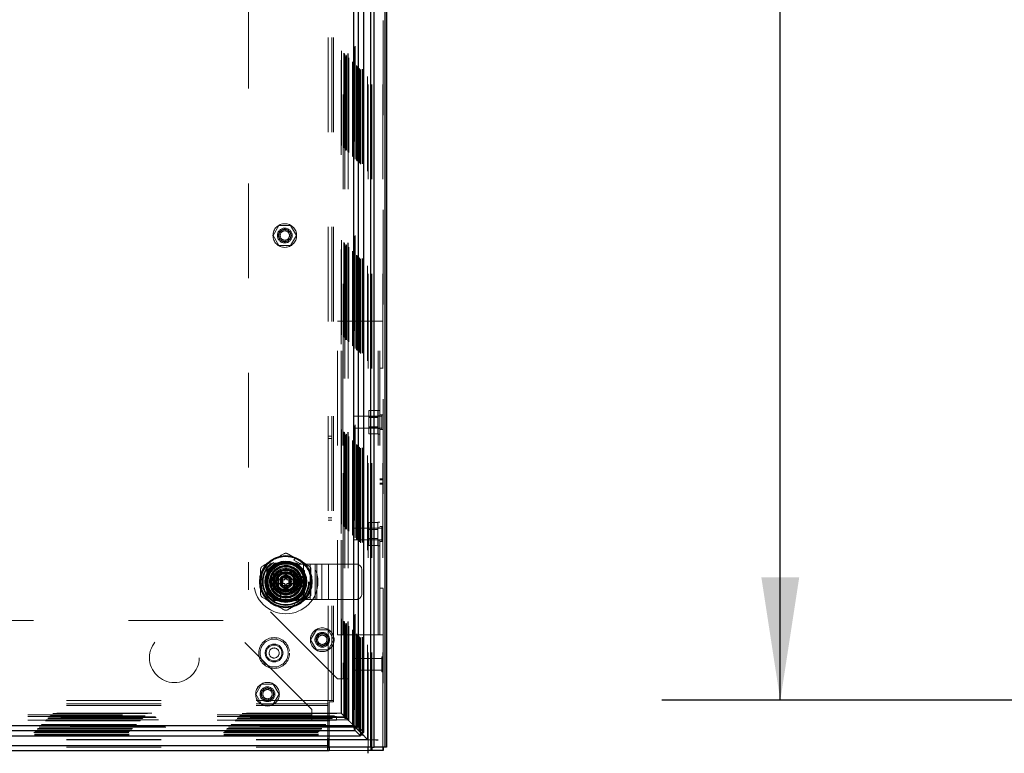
# Model space of a CAD drawing. Header units: inches. Extents: x 0.2 to 10.8, y 0.2 to 8.2.
# Tile 93 of 171: x 4.4 to 5.5, y 3 to 3.8. Entities that reach past the tile are written whole.
import ezdxf

# ---------------------------------------------------------------- set-up
doc = ezdxf.new("R2010")
doc.units = ezdxf.units.IN
doc.header["$MEASUREMENT"] = 0
doc.linetypes.add('HIDDEN', pattern=[0.075, 0.05, -0.025])
doc.layers.add('DIMENSIONS', color=140, linetype='Continuous')
doc.layers.add('SLD-0', color=179, linetype='Continuous')
doc.styles.add('SLDTEXTSTYLE0', font='TXT', dxfattribs={"width": 0.7})
doc.dimstyles.new('SLDDIMSTYLE0', dxfattribs={"dimtxt": 0.084961, "dimasz": 0.13, "dimexe": 0, "dimexo": 0.0625, "dimgap": 0.02124, "dimtad": 0, "dimtih": 1, "dimtoh": 1, "dimlfac": 20, "dimrnd": 1e-09, "dimzin": 12, "dimdsep": 46, "dimtxsty": 'SLDTEXTSTYLE0', "dimsah": 1, "dimcen": 0.09, "dimadec": 0, "dimazin": 3, "dimtfac": 1, "dimtofl": 0, "dimtmove": 0, "dimatfit": 3, "dimfxl": 0, "dimfrac": 2, "dimtolj": 1, "dimtzin": 12, "dimarcsym": 0})

# ---------------------------------------------------------------- blocks, each defined once
blk = doc.blocks.new('_D_22')
at = {"layer": 'DIMENSIONS'}
for p, q in [((6.0022, 5.3533), (5.1079, 5.3533)), ((5.2329, 5.3533), (5.2329, 4.6971)), ((5.036, 4.5669), (5.0074, 4.5669)), ((5.0074, 4.5669), (5.0074, 4.4319)), ((5.4298, 4.5669), (5.4583, 4.5669)), ((5.4583, 4.5669), (5.4583, 4.4319)), ((5.0074, 4.4319), (5.036, 4.4319)), ((5.4583, 4.4319), (5.4298, 4.4319)), ((5.2329, 3.0908), (5.2329, 4.2779)), ((6.0022, 3.0908), (5.1079, 3.0908))]:
    blk.add_line(p, q, dxfattribs=at)
for points in [[(5.2329, 5.3533), (5.2129, 5.2233), (5.2529, 5.2233)], [(5.2329, 3.0908), (5.2529, 3.2208), (5.2129, 3.2208)]]:
    blk.add_solid(points, dxfattribs=at)
at = {"layer": 'DIMENSIONS', "char_height": 0.08333, "attachment_point": 1, "style": 'SLDTEXTSTYLE0'}
for s, insert in [('45.25', (5.0713, 4.6934)), ('1149.4', (5.036, 4.5393)), ('OPENING', (4.9708, 4.3853))]:
    blk.add_mtext(s, dxfattribs=dict(at, insert=insert))

msp = doc.modelspace()

# ---------------------------------------------------------------- linework, layer by layer
at = {"layer": 'SLD-0', "linetype": 'HIDDEN', "lineweight": 18}
for p, q in [((4.8131946, 3.0413208), (4.8131946, 5.4081103)), ((4.8137218, 5.4088184), (4.8137218, 3.0413208)), ((4.7971325, 3.0495095), (4.7971325, 5.3946388)), ((4.7976868, 3.0413208), (4.7976868, 5.3951866)), ((4.8004762, 3.0413208), (4.8004762, 5.4025708)), ((4.801749, 3.0413208), (4.801749, 5.4027261)), ((4.7880665, 3.0585735), (4.7880665, 5.3855738)), ((4.7886095, 3.0580325), (4.7886095, 5.3861158)), ((4.7896309, 3.0569917), (4.7896309, 5.3871566)), ((4.7916507, 3.0574713), (4.7916507, 5.386677)), ((4.7923306, 3.0574071), (4.7923306, 5.3867412)), ((4.7763111, 5.3738432), (4.7763111, 3.070307)), ((4.7763397, 3.0703024), (4.7763397, 5.3738459)), ((4.7765897, 3.0700524), (4.7765897, 5.3740959)), ((4.7765897, 5.3740959), (4.7765897, 3.0700524)), ((4.7768397, 3.0698024), (4.7768397, 5.3743459)), ((4.7773397, 3.0693024), (4.7773397, 5.3748459)), ((4.78147, 3.065172), (4.78147, 5.3789763)), ((4.7819084, 3.0647336), (4.7819084, 5.3794147)), ((4.7824075, 5.3799388), (4.7824075, 3.0642095)), ((4.7826899, 3.0639521), (4.7826899, 5.3801961)), ((4.7833647, 5.3808643), (4.7833647, 3.0632806)), ((4.7840812, 3.0625608), (4.7840812, 5.3815875)), ((4.7841616, 5.3816692), (4.7841616, 3.0624793)), ((4.7841801, 3.0624424), (4.7841801, 5.3817059)), ((4.7855372, 3.0610987), (4.7855372, 5.3830411)), ((4.7857815, 3.0608605), (4.7857815, 5.3832878)), ((4.7858713, 3.0607707), (4.7858713, 5.3833776)), ((4.7863597, 3.0602823), (4.7863597, 5.383866)), ((4.7693366, 5.366842), (4.7693366, 3.0773067)), ((4.7697736, 3.0768684), (4.7697736, 5.3672799)), ((4.7722279, 3.0744141), (4.7722279, 5.3697342)), ((4.7726917, 3.0739503), (4.7726917, 5.370198)), ((4.7731161, 5.370633), (4.7731161, 3.0735147)), ((4.7740897, 5.3715959), (4.7740897, 3.0725524)), ((4.7742625, 3.0723795), (4.7742625, 5.3717688)), ((4.7748201, 3.0718219), (4.7748201, 5.3723264)), ((4.7749647, 3.0716774), (4.7749647, 5.3724709)), ((4.7749647, 3.0716774), (4.7749647, 5.3724709)), ((4.7557718, 3.0907708), (4.7557718, 5.3533208)), ((4.7593718, 3.0907708), (4.7593718, 5.3533208)), ((4.7611718, 3.0907708), (4.7611718, 5.3533208)), ((4.7611718, 3.0907708), (4.7611718, 5.3533208)), ((4.7712762, 5.3305491), (4.7712762, 3.1135991)), ((4.7712762, 5.3305491), (4.7712762, 3.1135991)), ((4.7730762, 5.3305491), (4.7730762, 3.1135991)), ((4.7766762, 5.3305491), (4.7766762, 3.1135991)), ((4.6716762, 5.2367991), (4.6716762, 3.2073491)), ((4.7036774, 3.5923492), (4.6975286, 3.5816992)), ((4.7159749, 3.5923492), (4.7036774, 3.5923492)), ((4.7221237, 3.5816992), (4.7159749, 3.5923492)), ((4.6975286, 3.5816992), (4.7036774, 3.5710492)), ((4.7159749, 3.5710492), (4.7221237, 3.5816992)), ((4.7036774, 3.5710492), (4.7159749, 3.5710492)), ((4.7656218, 3.1599708), (4.7656218, 3.4910708)), ((4.7656218, 3.4910708), (4.7692218, 3.4910708)), ((4.7692218, 3.1599708), (4.7692218, 3.4910708)), ((4.7710218, 3.4910708), (4.7692218, 3.4910708)), ((4.7710218, 3.1599708), (4.7710218, 3.4910708)), ((4.7710218, 3.1599708), (4.7710218, 3.4910708)), ((4.8083218, 3.4910708), (4.7710218, 3.4910708)), ((4.8083218, 3.1599708), (4.8083218, 3.4910708)), ((4.8137218, 3.4910708), (4.8083218, 3.4910708)), ((4.8083218, 3.1599708), (4.8083218, 3.4910708)), ((4.8101218, 3.1599708), (4.8101218, 3.4910708)), ((4.8137218, 3.441727), (4.8101218, 3.441727)), ((4.7824718, 3.3908208), (4.7824718, 3.3783208)), ((4.8121593, 3.3908208), (4.7824718, 3.3908208)), ((4.8078718, 3.3968683), (4.7986218, 3.3968683)), ((4.7986218, 3.3968683), (4.7986218, 3.3907195)), ((4.8078718, 3.3907195), (4.7986218, 3.3907195)), ((4.7986218, 3.3907195), (4.7986218, 3.378422)), ((4.8078718, 3.3894683), (4.7986218, 3.3894683)), ((4.8078718, 3.3720708), (4.8078718, 3.3970708)), ((4.8101218, 3.3970708), (4.8078718, 3.3970708)), ((4.8101218, 3.3911958), (4.8078718, 3.3911958)), ((4.8137218, 3.3923833), (4.8101218, 3.3923833)), ((4.8121593, 3.3923833), (4.8121593, 3.3767583)), ((4.7824718, 3.3783208), (4.8121593, 3.3783208)), ((4.7986218, 3.3796733), (4.8078718, 3.3796733)), ((4.8078718, 3.378422), (4.7986218, 3.378422)), ((4.7986218, 3.378422), (4.7986218, 3.3722732)), ((4.7593718, 3.3698958), (4.7557718, 3.3698958)), ((4.8078718, 3.3722732), (4.7986218, 3.3722732)), ((4.8078718, 3.3779458), (4.8101218, 3.3779458)), ((4.8078718, 3.3720708), (4.8101218, 3.3720708)), ((4.8137218, 3.3767583), (4.8101218, 3.3767583)), ((4.7557718, 3.3673958), (4.7593718, 3.3673958)), ((4.8137218, 3.3246911), (4.8101218, 3.3246911)), ((4.8137218, 3.3244509), (4.8101218, 3.3244509)), ((4.8137218, 3.3243067), (4.8101218, 3.3243067)), ((4.8137218, 3.3238146), (4.8101218, 3.3238146)), ((4.8137218, 3.3235573), (4.8101218, 3.3235573)), ((4.8137218, 3.3199063), (4.8101218, 3.3199063)), ((4.8137218, 3.3192914), (4.8101218, 3.3192914)), ((4.8101218, 3.3191607), (4.8137218, 3.3191607)), ((4.8137218, 3.3190608), (4.8101218, 3.3190608)), ((4.7557718, 3.2836458), (4.7593718, 3.2836458)), ((4.7557718, 3.2811458), (4.7593718, 3.2811458)), ((4.8078718, 3.2787683), (4.7986218, 3.2787683)), ((4.7986218, 3.2787683), (4.7986218, 3.2726195)), ((4.8078718, 3.2539708), (4.8078718, 3.2789708)), ((4.8101218, 3.2789708), (4.8078718, 3.2789708)), ((4.8137218, 3.2742833), (4.8101218, 3.2742833)), ((4.8121593, 3.2742833), (4.8121593, 3.2586583)), ((4.7824718, 3.2727208), (4.7824718, 3.2602208)), ((4.8121593, 3.2727208), (4.7824718, 3.2727208)), ((4.8078718, 3.2726195), (4.7986218, 3.2726195)), ((4.7986218, 3.2726195), (4.7986218, 3.260322)), ((4.8078718, 3.2713683), (4.7986218, 3.2713683)), ((4.8101218, 3.2730958), (4.8078718, 3.2730958)), ((4.7824718, 3.2602208), (4.8121593, 3.2602208)), ((4.7986218, 3.2615733), (4.8078718, 3.2615733)), ((4.8078718, 3.260322), (4.7986218, 3.260322)), ((4.7986218, 3.260322), (4.7986218, 3.2541732)), ((4.8078718, 3.2541732), (4.7986218, 3.2541732)), ((4.8078718, 3.2598458), (4.8101218, 3.2598458)), ((4.8078718, 3.2539708), (4.8101218, 3.2539708)), ((4.8137218, 3.2586583), (4.8101218, 3.2586583)), ((4.6992513, 3.2357158), (4.6910262, 3.2274907)), ((4.6993413, 3.2358058), (4.6992513, 3.2357158)), ((4.722351, 3.2357158), (4.6992513, 3.2357158)), ((4.722441, 3.2358058), (4.6993413, 3.2358058)), ((4.7199119, 3.2357158), (4.7018703, 3.2357158)), ((4.7108901, 3.2347818), (4.7296401, 3.2347818)), ((4.7194897, 3.2387981), (4.720769, 3.2410138)), ((4.7194897, 3.2387981), (4.7263088, 3.234861)), ((4.7275881, 3.2370768), (4.720769, 3.2410138)), ((4.7305762, 3.2274907), (4.722351, 3.2357158)), ((4.7306661, 3.2275806), (4.722441, 3.2358058)), ((4.7263088, 3.234861), (4.7275881, 3.2370768)), ((4.7296401, 3.1972818), (4.7296401, 3.2347818)), ((4.7296401, 3.2347818), (4.743546, 3.2347818)), ((4.7296401, 3.1972818), (4.7296401, 3.2347818)), ((4.7365931, 3.1972818), (4.7365931, 3.2347818)), ((4.7420267, 3.1972818), (4.7420267, 3.2347818)), ((4.743546, 3.1972818), (4.743546, 3.2347818)), ((4.743546, 3.2347818), (4.7489797, 3.2347818)), ((4.7489797, 3.1972818), (4.7489797, 3.2347818)), ((4.7489797, 3.2347818), (4.7559326, 3.2347818)), ((4.7559326, 3.1972818), (4.7559326, 3.2347818)), ((4.7559326, 3.2347818), (4.7848901, 3.2347818)), ((4.7559326, 3.1972818), (4.7559326, 3.2347818)), ((4.6910262, 3.2274907), (4.6910262, 3.204391)), ((4.6911161, 3.2275806), (4.6911161, 3.204481)), ((4.6912061, 3.2250516), (4.6912061, 3.20701)), ((4.699526, 3.2160308), (4.7052085, 3.2258733)), ((4.7030151, 3.2239068), (4.7030151, 3.2081568)), ((4.7187651, 3.2239068), (4.7030151, 3.2239068)), ((4.7166311, 3.2239048), (4.7051512, 3.2239048)), ((4.7052085, 3.2258733), (4.7165737, 3.2258733)), ((4.7165737, 3.2258733), (4.7222563, 3.2160308)), ((4.7187651, 3.2081568), (4.7187651, 3.2239068)), ((4.7305762, 3.204391), (4.7305762, 3.2274907)), ((4.7305762, 3.20701), (4.7305762, 3.2250516)), ((4.7306661, 3.204481), (4.7306661, 3.2275806)), ((4.7911401, 3.2035318), (4.7911401, 3.2285318)), ((4.6843163, 3.2199678), (4.6868748, 3.2199678)), ((4.6843163, 3.2120938), (4.6843163, 3.2199678)), ((4.6843163, 3.2120938), (4.6868748, 3.2120938)), ((4.6868748, 3.2120938), (4.6868748, 3.2199678)), ((4.7052085, 3.2061883), (4.699526, 3.2160308)), ((4.7060683, 3.2179993), (4.7006625, 3.2179993)), ((4.7060683, 3.2140623), (4.7006625, 3.2140623)), ((4.7006625, 3.2140623), (4.7007162, 3.2139692)), ((4.7030171, 3.2217708), (4.7030171, 3.2102908)), ((4.7060683, 3.2179993), (4.7060683, 3.2140623)), ((4.706462, 3.2179993), (4.7060683, 3.2179993)), ((4.706462, 3.2140623), (4.7060683, 3.2140623)), ((4.706462, 3.2179993), (4.706462, 3.2140623)), ((4.706635, 3.2179993), (4.706462, 3.2179993)), ((4.706635, 3.2140623), (4.706462, 3.2140623)), ((4.7072733, 3.2179993), (4.706635, 3.2179993)), ((4.706635, 3.2179993), (4.706635, 3.2140623)), ((4.7072733, 3.2140623), (4.706635, 3.2140623)), ((4.7076909, 3.2179993), (4.7072733, 3.2179993)), ((4.7072733, 3.2179993), (4.7072733, 3.2140623)), ((4.7076909, 3.2140623), (4.7072733, 3.2140623)), ((4.7076909, 3.2179993), (4.7076909, 3.2140623)), ((4.70971, 3.2179993), (4.7076909, 3.2179993)), ((4.70971, 3.2140623), (4.7076909, 3.2140623)), ((4.70971, 3.2219363), (4.7120722, 3.2219363)), ((4.70971, 3.2219363), (4.70971, 3.2208536)), ((4.70971, 3.2208536), (4.7120722, 3.2208536)), ((4.70971, 3.2208536), (4.70971, 3.2204599)), ((4.70971, 3.2204599), (4.7120722, 3.2204599)), ((4.70971, 3.2204599), (4.70971, 3.220287)), ((4.70971, 3.220287), (4.70971, 3.2196487)), ((4.70971, 3.220287), (4.7120722, 3.220287)), ((4.70971, 3.2196487), (4.70971, 3.2192311)), ((4.70971, 3.2196487), (4.7120722, 3.2196487)), ((4.70971, 3.2192311), (4.7120722, 3.2192311)), ((4.70971, 3.2192311), (4.70971, 3.2179993)), ((4.70971, 3.2140623), (4.70971, 3.2128305)), ((4.70971, 3.2128305), (4.7120722, 3.2128305)), ((4.70971, 3.2128305), (4.70971, 3.212413)), ((4.70971, 3.212413), (4.70971, 3.2117746)), ((4.70971, 3.212413), (4.7120722, 3.212413)), ((4.70971, 3.2117746), (4.7120722, 3.2117746)), ((4.70971, 3.2117746), (4.70971, 3.2116017)), ((4.7120722, 3.2219363), (4.7120722, 3.2208536)), ((4.7120722, 3.2208536), (4.7120722, 3.2204599)), ((4.7120722, 3.2204599), (4.7120722, 3.220287)), ((4.7120722, 3.220287), (4.7120722, 3.2196487)), ((4.7120722, 3.2196487), (4.7120722, 3.2192311)), ((4.7120722, 3.2192311), (4.7120722, 3.2179993)), ((4.7140914, 3.2179993), (4.7120722, 3.2179993)), ((4.7120722, 3.2140623), (4.7120722, 3.2128305)), ((4.7140914, 3.2140623), (4.7120722, 3.2140623)), ((4.7120722, 3.2128305), (4.7120722, 3.212413)), ((4.7120722, 3.212413), (4.7120722, 3.2117746)), ((4.7120722, 3.2117746), (4.7120722, 3.2116017)), ((4.714509, 3.2179993), (4.7140914, 3.2179993)), ((4.7140914, 3.2179993), (4.7140914, 3.2140623)), ((4.714509, 3.2140623), (4.7140914, 3.2140623)), ((4.714509, 3.2179993), (4.714509, 3.2140623)), ((4.7151473, 3.2179993), (4.714509, 3.2179993)), ((4.7151473, 3.2140623), (4.714509, 3.2140623)), ((4.7151473, 3.2179993), (4.7151473, 3.2140623)), ((4.7153203, 3.2179993), (4.7151473, 3.2179993)), ((4.7153203, 3.2140623), (4.7151473, 3.2140623)), ((4.7153203, 3.2179993), (4.7153203, 3.2140623)), ((4.715714, 3.2179993), (4.7153203, 3.2179993)), ((4.715714, 3.2140623), (4.7153203, 3.2140623)), ((4.715714, 3.2179993), (4.715714, 3.2140623)), ((4.7211198, 3.2179993), (4.715714, 3.2179993)), ((4.7211198, 3.2140623), (4.715714, 3.2140623)), ((4.7222563, 3.2160308), (4.7165737, 3.2061883)), ((4.7187651, 3.2102908), (4.7187651, 3.2217708)), ((4.7272098, 3.2215426), (4.7190456, 3.2215426)), ((4.7211198, 3.2179993), (4.721066, 3.2180924)), ((4.721066, 3.2139692), (4.7211198, 3.2140623)), ((4.7232651, 3.2105318), (4.7232651, 3.2215318)), ((4.7247651, 3.2200318), (4.7232651, 3.2215318)), ((4.7232651, 3.2215318), (4.7292651, 3.2215318)), ((4.7247651, 3.2120318), (4.7232651, 3.2105318)), ((4.7247651, 3.2120318), (4.7247651, 3.2200318)), ((4.7247651, 3.2200318), (4.7277651, 3.2200318)), ((4.7277651, 3.2120318), (4.7247651, 3.2120318)), ((4.7277651, 3.2200318), (4.7292651, 3.2215318)), ((4.7277651, 3.2200318), (4.7277651, 3.2120318)), ((4.7277651, 3.2120318), (4.7292651, 3.2105318)), ((4.7292651, 3.2215318), (4.7292651, 3.2105318)), ((4.7654262, 3.1135991), (4.6716762, 3.2073491)), ((4.6910262, 3.204391), (4.6992513, 3.1961658)), ((4.6911161, 3.204481), (4.6993413, 3.1962558)), ((4.7030151, 3.2081568), (4.7187651, 3.2081568)), ((4.7051512, 3.2081568), (4.7166311, 3.2081568)), ((4.7165737, 3.2061883), (4.7052085, 3.2061883)), ((4.7053793, 3.2078764), (4.7053793, 3.1997121)), ((4.70971, 3.2116017), (4.7120722, 3.2116017)), ((4.70971, 3.2116017), (4.70971, 3.211208)), ((4.70971, 3.211208), (4.7120722, 3.211208)), ((4.70971, 3.211208), (4.70971, 3.2101253)), ((4.70971, 3.2101253), (4.7120722, 3.2101253)), ((4.7120722, 3.2116017), (4.7120722, 3.211208)), ((4.7120722, 3.211208), (4.7120722, 3.2101253)), ((4.722351, 3.1961658), (4.7305762, 3.204391)), ((4.7292651, 3.2105318), (4.7232651, 3.2105318)), ((4.7305762, 3.204391), (4.7306661, 3.204481)), ((4.8137218, 3.2093145), (4.8101218, 3.2093145)), ((4.6992513, 3.1961658), (4.722351, 3.1961658)), ((4.6993413, 3.1962558), (4.722441, 3.1962558)), ((4.7018703, 3.1963458), (4.7199119, 3.1963458)), ((4.7108901, 3.1972818), (4.7296401, 3.1972818)), ((4.7263088, 3.1972006), (4.7194897, 3.1932636)), ((4.720769, 3.1910478), (4.7194897, 3.1932636)), ((4.7275881, 3.1949849), (4.720769, 3.1910478)), ((4.7275881, 3.1949849), (4.7263088, 3.1972006)), ((4.7296401, 3.1972818), (4.743546, 3.1972818)), ((4.743546, 3.1972818), (4.7489797, 3.1972818)), ((4.7489797, 3.1972818), (4.7559326, 3.1972818)), ((4.7559326, 3.1972818), (4.7848901, 3.1972818)), ((4.6447096, 3.1749908), (3.1899596, 3.1749908)), ((4.7384596, 3.0812408), (4.6447096, 3.1749908)), ((4.7432274, 3.1654158), (4.7370786, 3.1547658)), ((4.7555249, 3.1654158), (4.7432274, 3.1654158)), ((4.7616737, 3.1547658), (4.7555249, 3.1654158)), ((4.7656218, 3.1599708), (4.7692218, 3.1599708)), ((4.7710218, 3.1599708), (4.7692218, 3.1599708)), ((4.8083218, 3.1599708), (4.7710218, 3.1599708)), ((4.8137218, 3.1599708), (4.8083218, 3.1599708)), ((4.7370786, 3.1547658), (4.7432274, 3.1441158)), ((4.7555249, 3.1441158), (4.7616737, 3.1547658)), ((4.7432274, 3.1441158), (4.7555249, 3.1441158)), ((4.7824718, 3.1350708), (4.7824718, 3.1225708)), ((4.8121593, 3.1350708), (4.7824718, 3.1350708)), ((4.8121593, 3.1366333), (4.8121593, 3.1210083)), ((4.8137218, 3.1366333), (4.8121593, 3.1366333)), ((4.7824718, 3.1225708), (4.8121593, 3.1225708)), ((4.8121593, 3.1210083), (4.8137218, 3.1210083)), ((4.6853774, 3.1079408), (4.6792286, 3.0972908)), ((4.6976749, 3.1079408), (4.6853774, 3.1079408)), ((4.7038237, 3.0972908), (4.6976749, 3.1079408)), ((4.7712762, 3.1135991), (4.7654262, 3.1135991)), ((4.7766762, 3.1135991), (4.7712762, 3.1135991)), ((4.7730762, 3.1135991), (4.7730762, 3.0715991)), ((4.7766762, 3.1135991), (4.7766762, 3.0715991)), ((3.0794673, 3.0907708), (4.7551762, 3.0907708)), ((3.0794673, 3.0871708), (4.7551762, 3.0871708)), ((4.6792286, 3.0972908), (4.6853774, 3.0866408)), ((4.6976749, 3.0866408), (4.7038237, 3.0972908)), ((4.7551762, 3.0853708), (4.7551762, 3.0907708)), ((4.7611718, 3.0907708), (4.7557718, 3.0907708)), ((4.7566718, 3.0892708), (4.7611718, 3.0892708)), ((4.7566718, 3.05053), (4.7566718, 3.0892708)), ((4.7611718, 3.0892708), (4.7611718, 3.0907708)), ((3.0648621, 3.0768684), (4.7697736, 3.0768684)), ((4.7693465, 3.0773085), (3.0652944, 3.0773085)), ((3.0794673, 3.0853708), (4.7551762, 3.0853708)), ((3.0794673, 3.0853708), (4.7551762, 3.0853708)), ((4.6853774, 3.0866408), (4.6976749, 3.0866408)), ((4.7384596, 3.0753908), (4.7384596, 3.0812408)), ((4.7551762, 3.05053), (4.7551762, 3.0853708)), ((4.7722279, 3.0744141), (4.7697736, 3.0768684)), ((3.0572961, 3.0693024), (4.7773397, 3.0693024)), ((3.0577961, 3.0698024), (4.7768397, 3.0698024)), ((3.0579036, 3.0698978), (4.7767342, 3.0698978)), ((3.0580461, 3.0700524), (4.7765897, 3.0700524)), ((3.0580461, 3.0700524), (4.7765897, 3.0700524)), ((4.7763536, 3.0703102), (3.0582672, 3.0703102)), ((3.0582961, 3.0703024), (4.7763397, 3.0703024)), ((3.0596711, 3.0716774), (4.7749647, 3.0716774)), ((3.0596711, 3.0716774), (4.7749647, 3.0716774)), ((3.0598156, 3.0718219), (4.7748201, 3.0718219)), ((3.0603732, 3.0723795), (4.7742625, 3.0723795)), ((4.7740897, 3.0725524), (3.0605461, 3.0725524)), ((4.7732778, 3.0733743), (3.0613442, 3.0733743)), ((3.061944, 3.0739503), (4.7726917, 3.0739503)), ((3.0624078, 3.0744141), (4.7722279, 3.0744141)), ((4.7384596, 3.0753908), (3.0962096, 3.0753908)), ((4.7384596, 3.0753908), (3.0962096, 3.0753908)), ((4.7384596, 3.0735908), (3.0962096, 3.0735908)), ((4.7384596, 3.0699908), (3.0962096, 3.0699908)), ((4.7384596, 3.0699908), (4.7384596, 3.0753908)), ((4.7643596, 3.0735908), (4.7384596, 3.0735908)), ((4.7643596, 3.0699908), (4.7384596, 3.0699908)), ((4.7643596, 3.0735908), (4.7643596, 3.0699908)), ((4.7726917, 3.0739503), (4.7722279, 3.0744141)), ((4.7733543, 3.0732877), (4.7726917, 3.0739503)), ((4.7766762, 3.0715991), (4.7730762, 3.0715991)), ((4.7742625, 3.0723795), (4.7740897, 3.0725524)), ((4.7768397, 3.0698024), (4.7748201, 3.0718219)), ((4.776836, 3.069806), (4.7768372, 3.0698047)), ((4.7773397, 3.0693024), (4.7768397, 3.0698024)), ((3.0450104, 3.0569862), (4.7896253, 3.0569862)), ((3.0460262, 3.0580325), (4.7886095, 3.0580325)), ((3.0466171, 3.0586262), (4.788017, 3.0586262)), ((3.048276, 3.0602823), (4.7863597, 3.0602823)), ((3.0487644, 3.0607707), (4.7858713, 3.0607707)), ((3.0488542, 3.0608605), (4.7857815, 3.0608605)), ((3.0489918, 3.060997), (4.7856341, 3.060997)), ((4.7842258, 3.0624225), (3.0504117, 3.0624225)), ((3.0504612, 3.0624369), (4.7841746, 3.0624369)), ((3.0505545, 3.0625608), (4.7840812, 3.0625608)), ((4.7833699, 3.0632619), (3.0512588, 3.0632619)), ((3.0519459, 3.0639521), (4.7826899, 3.0639521)), ((3.0522282, 3.0642095), (4.7824075, 3.0642095)), ((3.0527273, 3.0647336), (4.7819084, 3.0647336)), ((3.0531657, 3.065172), (4.78147, 3.065172)), ((4.7819084, 3.0647336), (4.78147, 3.065172)), ((4.7825018, 3.0641402), (4.7819084, 3.0647336)), ((4.7892961, 3.0573459), (4.7886095, 3.0580325)), ((4.7892701, 3.0573413), (4.7896253, 3.0569862)), ((4.7896309, 3.0569917), (4.7892761, 3.0573464)), ((4.7896253, 3.0536902), (4.7896253, 3.0569862)), ((4.7929399, 3.0569917), (4.7896309, 3.0569917)), ((4.790351, 3.056291), (4.7923423, 3.0542995)), ((3.0454266, 3.0543114), (4.7892091, 3.0543114)), ((3.0454907, 3.0549913), (4.789145, 3.0549913)), ((3.0794673, 3.0495095), (4.7551762, 3.0495095)), ((3.0794673, 3.0489499), (4.7551762, 3.0489499)), ((4.7566718, 3.0495095), (4.7971325, 3.0495095)), ((4.7566718, 3.0489499), (4.7976947, 3.0489499)), ((4.7971325, 3.0495095), (4.7961432, 3.0505041)), ((4.7976947, 3.0489499), (4.8059396, 3.0489499)), ((3.0794673, 3.0431208), (4.7551762, 3.0431208)), ((3.0794673, 3.0413208), (4.7551762, 3.0413208)), ((4.7976868, 3.0377208), (4.7566762, 3.0377208))]:
    msp.add_line(p, q, dxfattribs=at)
at = {"layer": 'SLD-0', "linetype": 'Continuous', "lineweight": 25}
for p, q in [((4.8157401, 3.0413208), (4.8157401, 5.4081103)), ((4.8173218, 5.4088184), (4.8173218, 3.0413208)), ((4.8004762, 3.0413208), (4.8004762, 5.4025708)), ((4.8042946, 3.0413208), (4.8042946, 5.4027261)), ((4.7931762, 3.0569917), (4.7931762, 5.3871566)), ((4.7824075, 5.3799388), (4.7824075, 3.0642095)), ((4.7877254, 3.0624424), (4.7877254, 5.3817059)), ((4.6961273, 3.2242436), (4.6961273, 3.207818)), ((4.7256549, 3.2242436), (4.7256549, 3.207818)), ((3.0504612, 3.0588916), (4.7841746, 3.0588916)), ((3.0522282, 3.0642095), (4.7824075, 3.0642095)), ((4.7841898, 3.0624522), (4.7825018, 3.0641402)), ((4.7841746, 3.0588916), (4.7841746, 3.0624369)), ((4.7841746, 3.0624369), (4.7892701, 3.0573413)), ((4.7841746, 3.0588916), (4.7896253, 3.0534408)), ((4.7877254, 3.0624424), (4.7841801, 3.0624424)), ((4.7892761, 3.0573464), (4.7841801, 3.0624424)), ((4.7931762, 3.0569917), (4.7877254, 3.0624424)), ((4.7916507, 3.0549913), (4.7892961, 3.0573459)), ((4.7916507, 3.0549913), (4.7916507, 3.0574713)), ((4.7923306, 3.0543114), (4.7923306, 3.0574071)), ((4.7931762, 3.0569917), (4.7929399, 3.0569917)), ((3.0450104, 3.0534408), (4.7896253, 3.0534408)), ((4.7551762, 3.0431208), (4.7551762, 3.05053)), ((4.7551762, 3.0495095), (4.7566718, 3.0495095)), ((4.7551762, 3.0489499), (4.7566718, 3.0489499)), ((4.7566718, 3.0413208), (4.7566718, 3.05053)), ((4.789145, 3.0549913), (4.7916507, 3.0549913)), ((4.7892091, 3.0543114), (4.7923306, 3.0543114)), ((4.7896253, 3.0534408), (4.7896253, 3.0536902)), ((4.7923306, 3.0543114), (4.7916507, 3.0549913)), ((4.8059396, 3.0489499), (4.8082482, 3.0489499)), ((3.0794673, 3.0431208), (4.7551762, 3.0431208)), ((3.0794673, 3.0377208), (4.7551762, 3.0377208)), ((4.7551762, 3.0377208), (4.7551762, 3.0431208)), ((4.7551762, 3.0413208), (4.7566718, 3.0413208)), ((4.7551762, 3.0377208), (4.7566762, 3.0377208)), ((4.8004762, 3.0413208), (4.7566718, 3.0413208)), ((4.7566762, 3.0413208), (4.7566762, 3.0377208)), ((4.7976868, 3.0348407), (4.7976868, 3.0413208)), ((4.8004781, 3.0377208), (4.7976868, 3.0377208)), ((4.8004762, 3.0413208), (4.8042946, 3.0413208)), ((4.8004781, 3.0413208), (4.8004781, 3.0377208)), ((4.8017495, 3.0377208), (4.8004781, 3.0377208)), ((4.8017495, 3.0413208), (4.8017495, 3.0377208)), ((4.8131951, 3.0377208), (4.8017495, 3.0377208)), ((4.8157401, 3.0413208), (4.8042946, 3.0413208)), ((4.8131951, 3.0413208), (4.8131951, 3.0377208)), ((4.8137218, 3.0377208), (4.8131951, 3.0377208)), ((4.8137218, 3.0413208), (4.8137218, 3.0377208)), ((4.8173218, 3.0413208), (4.8157401, 3.0413208))]:
    msp.add_line(p, q, dxfattribs=at)
at = {"layer": 'SLD-0', "linetype": 'HIDDEN', "lineweight": 18, "flags": 128}
for points in [[(4.7241785, 3.2390453), (4.7210609, 3.2405827), (4.7206223, 3.2407598)], [(4.7274414, 3.2368228), (4.7270688, 3.237114), (4.7241785, 3.2390453)], [(4.6846096, 3.2199678), (4.6845437, 3.2194995), (4.6843163, 3.2160308)], [(4.6843163, 3.2160308), (4.6845437, 3.2125621), (4.6846096, 3.2120938)], [(4.7206223, 3.1913018), (4.7210609, 3.1914789), (4.7241785, 3.1930164)], [(4.7241785, 3.1930164), (4.7270688, 3.1949476), (4.7274414, 3.1952388)]]:
    msp.add_lwpolyline(points, dxfattribs=at)
at = {"layer": 'SLD-0', "linetype": 'HIDDEN', "lineweight": 18}
for centre, radius in [((4.7098262, 3.5816992), 0.0125), ((4.7098262, 3.5816958), 0.0125), ((4.7098262, 3.5816992), 0.0078125), ((4.7098262, 3.5816992), 0.006625), ((4.7098262, 3.5816992), 0.00625), ((4.7098262, 3.5816992), 0.0048975), ((4.7108911, 3.2160308), 0.03385), ((4.7108262, 3.2159241), 0.02625), ((4.7108911, 3.2160308), 0.0249197), ((4.7108911, 3.2160308), 0.0249016), ((4.7108911, 3.2160308), 0.0245361), ((4.7108911, 3.2160308), 0.0240157), ((4.7108911, 3.2160308), 0.021752), ((4.7108911, 3.2160308), 0.0216535), ((4.7108911, 3.2160308), 0.0202756), ((4.7108911, 3.2160308), 0.0200551), ((4.7108911, 3.2160308), 0.0191929), ((4.7108911, 3.2160308), 0.0162402), ((4.7108911, 3.2160308), 0.0158465), ((4.7108911, 3.2160308), 0.0158465), ((4.7108911, 3.2160308), 0.015748), ((4.7108911, 3.2160308), 0.0142717), ((4.7108911, 3.2160308), 0.0125984), ((4.7108911, 3.2160308), 0.0120079), ((4.7108911, 3.2160308), 0.0103346), ((4.7108911, 3.2160308), 0.0098425), ((4.7108911, 3.2160308), 0.0097441), ((4.7108911, 3.2160308), 0.0089567), ((4.7108911, 3.2160308), 0.0059055), ((4.7108911, 3.2160308), 0.0048396), ((4.7108911, 3.2160308), 0.0046978), ((4.5932096, 3.1358408), 0.02625), ((4.7493762, 3.1547658), 0.0125), ((4.7493762, 3.1547658), 0.0078125), ((4.7493762, 3.1547658), 0.006625), ((4.7493762, 3.1547658), 0.00625), ((4.6985718, 3.1407708), 0.01625), ((4.6985718, 3.1407708), 0.01475), ((4.6985718, 3.1407708), 0.01475), ((4.6985718, 3.1407708), 0.009375), ((4.7493762, 3.1547658), 0.0048975), ((4.6985718, 3.1407708), 0.0083), ((4.6985718, 3.1407708), 0.0053), ((4.6915262, 3.0972908), 0.0125), ((4.6915596, 3.0972908), 0.0125), ((4.6915262, 3.0972908), 0.0078125), ((4.6915262, 3.0972908), 0.006625), ((4.6915262, 3.0972908), 0.00625), ((4.6915262, 3.0972908), 0.0048975)]:
    msp.add_circle(centre, radius, dxfattribs=at)
at = {"layer": 'SLD-0', "linetype": 'Continuous', "lineweight": 25}
for radius in [0.0275591, 0.0217689, 0.0214905, 0.0206693, 0.019685, 0.0192632, 0.0108268]:
    msp.add_circle((4.7108911, 3.2160308), radius, dxfattribs=at)
at = {"layer": 'SLD-0', "linetype": 'HIDDEN', "lineweight": 18}
for centre, radius, start, end in [((4.7108911, 3.2160308), 0.0265748, 120, 171.4803757), ((4.7108901, 3.2160318), 0.01875, 90, 270), ((4.7108911, 3.2160308), 0.0172244, 18.6629249, 251.3370751), ((4.7108911, 3.2160308), 0.0265748, 68.5196243, 120), ((4.7108911, 3.2160308), 0.0265748, 0, 51.4803757), ((4.7848901, 3.2285318), 0.00625, 0, 90), ((4.7108911, 3.2160308), 0.0130906, 7.3528467, 175.552299), ((4.7108911, 3.2160308), 0.0132874, 10.98225, 167.5591528), ((4.7108911, 3.2160308), 0.0103816, 108.5459072, 131.4540928), ((4.7108911, 3.2160308), 0.0068898, 16.6015496, 163.3984504), ((4.7108911, 3.2160308), 0.0064961, 17.6397014, 162.3602986), ((4.7108911, 3.2160308), 0.0103816, 48.5459072, 71.4540928), ((4.7108911, 3.2160308), 0.0265748, 188.5196243, 240), ((4.7108911, 3.2160308), 0.0132874, 191.9005369, 270), ((4.7108911, 3.2160308), 0.0130906, 189.0369276, 270), ((4.7108911, 3.2160308), 0.0103816, 168.5459072, 169.0697518), ((4.7108911, 3.2160308), 0.0103816, 190.9302482, 191.4540928), ((4.7108911, 3.2160308), 0.0068898, 196.6015496, 343.3984504), ((4.7108911, 3.2160308), 0.0064961, 197.6397014, 342.3602986), ((4.7108911, 3.2160308), 0.0172244, 251.3370751, 18.6629249), ((4.7108911, 3.2160308), 0.002748, 115.4548319, 134.2475009), ((4.7108911, 3.2160308), 0.002748, 225.7524991, 244.5451681), ((4.7108911, 3.2160308), 0.0130906, 270, 354.2412475), ((4.7108911, 3.2160308), 0.0132874, 270, 349.2593124), ((4.7108911, 3.2160308), 0.002748, 45.7524991, 64.5451681), ((4.7108911, 3.2160308), 0.002748, 295.4548319, 314.2475009), ((4.7108911, 3.2160308), 0.0103816, 10.9302482, 11.4540928), ((4.7108911, 3.2160308), 0.0103816, 348.5459072, 349.0697518), ((4.7108911, 3.2160308), 0.0265748, 308.5196243, 0), ((4.7108911, 3.2160308), 0.0103816, 228.5459072, 251.4540928), ((4.7108911, 3.2160308), 0.0103816, 288.5459072, 311.4540928), ((4.7848901, 3.2035318), 0.00625, 270, 0), ((4.7108911, 3.2160308), 0.0265748, 240, 291.4803757)]:
    msp.add_arc(centre, radius, start, end, dxfattribs=at)
at = {"layer": 'SLD-0', "linetype": 'Continuous', "lineweight": 25}
for radius, start, end in [(0.0167323, 40.1191669, 139.8808331), (0.0168944, 150.9137041, 209.0862959), (0.0168944, 330.9137041, 29.0862959), (0.0167323, 220.1191669, 319.8808331)]:
    msp.add_arc((4.7108911, 3.2160308), radius, start, end, dxfattribs=at)
at = {"layer": 'SLD-0', "linetype": 'HIDDEN', "lineweight": 18}
for points, knots in [([(4.7733086, 5.3708161), (4.7733099, 5.3677325), (4.7733136, 5.3593693), (4.7733134, 5.3452934), (4.7733124, 5.3286602), (4.7733119, 5.3118091), (4.7733124, 5.2854733), (4.7733122, 5.2495612), (4.7733124, 5.1647896), (4.7733122, 4.9981509), (4.7733123, 4.6734006), (4.7733123, 4.1779047), (4.773312, 3.7231975), (4.7733125, 3.3855464), (4.7733117, 3.2624762), (4.7733126, 3.1852449), (4.7733115, 3.1535555), (4.773313, 3.1274657), (4.7733136, 3.1074268), (4.773311, 3.0943921), (4.7733056, 3.0832104), (4.7732987, 3.0764146), (4.7732956, 3.0733456)], [0, 0, 0, 0, 0.004026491, 0.010920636, 0.018380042, 0.025745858, 0.032924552, 0.052768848, 0.072639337, 0.143617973, 0.270362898, 0.496693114, 0.790628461, 0.864112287, 0.937592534, 0.951331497, 0.964959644, 0.978972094, 0.985399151, 0.991126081, 0.995992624, 1, 1, 1, 1]), ([(4.8101218, 3.3200204), (4.8107217, 3.3200218), (4.8119217, 3.3200246), (4.8131217, 3.3200218), (4.8137218, 3.3200204)], [0, 0, 0, 0, 0.499954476, 1, 1, 1, 1]), ([(4.7089226, 3.2455802), (4.7092214, 3.2457528), (4.7095369, 3.2458834), (4.7102006, 3.2460619), (4.7105468, 3.2461075), (4.7112321, 3.2461078), (4.7115803, 3.246062), (4.7122415, 3.2458847), (4.7125608, 3.2457528), (4.7128596, 3.2455802)], [0, 0, 0, 0, 0.25, 0.25, 0.5, 0.5, 0.75, 0.75, 1, 1, 1, 1]), ([(4.6843163, 3.2291007), (4.6843163, 3.2294458), (4.6843609, 3.2297843), (4.6845382, 3.2304483), (4.6846717, 3.230771), (4.6850142, 3.2313646), (4.685228, 3.2316432), (4.6857121, 3.2321272), (4.685986, 3.2323378), (4.6862848, 3.2325103)], [0, 0, 0, 0, 0.25, 0.25, 0.5, 0.5, 0.75, 0.75, 1, 1, 1, 1]), ([(4.7354974, 3.2325103), (4.7357963, 3.2323378), (4.7360671, 3.2321299), (4.7365535, 3.2316444), (4.7367662, 3.2313674), (4.7371091, 3.230774), (4.7372435, 3.2304495), (4.7374205, 3.2297883), (4.7374659, 3.2294458), (4.7374659, 3.2291007)], [0, 0, 0, 0, 0.25, 0.25, 0.5, 0.5, 0.75, 0.75, 1, 1, 1, 1]), ([(4.7292756, 3.2215426), (4.7292756, 3.2215426), (4.729219, 3.2215426), (4.7290048, 3.2215426), (4.7288468, 3.2215426), (4.7284619, 3.2215426), (4.728232, 3.2215426), (4.7277408, 3.2215426), (4.7274761, 3.2215426), (4.7272098, 3.2215426)], [0, 0, 0, 0, 0.25, 0.25, 0.5, 0.5, 0.75, 0.75, 1, 1, 1, 1]), ([(4.6862848, 3.1995513), (4.685986, 3.1997239), (4.6857151, 3.1999317), (4.6852288, 3.2004172), (4.6850161, 3.2006942), (4.6846731, 3.2012876), (4.6845388, 3.2016121), (4.6843617, 3.2022733), (4.6843163, 3.2026158), (4.6843163, 3.2029609)], [0, 0, 0, 0, 0.25, 0.25, 0.5, 0.5, 0.75, 0.75, 1, 1, 1, 1]), ([(4.7374659, 3.2029609), (4.7374659, 3.2026158), (4.7374213, 3.2022773), (4.7372441, 3.2016133), (4.7371105, 3.2012906), (4.7367681, 3.200697), (4.7365543, 3.2004184), (4.7360701, 3.1999344), (4.7357963, 3.1997239), (4.7354974, 3.1995513)], [0, 0, 0, 0, 0.25, 0.25, 0.5, 0.5, 0.75, 0.75, 1, 1, 1, 1]), ([(4.7053793, 3.1997121), (4.7053793, 3.1994457), (4.7053793, 3.1991847), (4.7053793, 3.1986896), (4.7053793, 3.1984621), (4.7053793, 3.1978818), (4.7053793, 3.1976464), (4.7053793, 3.1976464)], [0, 0, 0, 0, 0.25, 0.25, 0.5, 0.5, 1, 1, 1, 1]), ([(4.7128596, 3.1864814), (4.7125608, 3.1863089), (4.7122453, 3.1861782), (4.7115817, 3.1859998), (4.7112354, 3.1859541), (4.7105501, 3.1859538), (4.7102019, 3.1859996), (4.7095407, 3.1861769), (4.7092215, 3.1863088), (4.7089226, 3.1864814)], [0, 0, 0, 0, 0.25, 0.25, 0.5, 0.5, 0.75, 0.75, 1, 1, 1, 1]), ([(4.7697736, 3.0768684), (4.7696606, 3.0769805), (4.7694994, 3.0771402), (4.7693664, 3.07728), (4.769341, 3.0773145), (4.7693528, 3.0773045), (4.7693958, 3.0772538), (4.7694818, 3.077157), (4.7696692, 3.0769815), (4.7699613, 3.076689), (4.7703215, 3.0763187), (4.7712827, 3.0753631), (4.7720709, 3.0745704), (4.7730492, 3.0735928), (4.7733496, 3.0732927)], [0, 0, 0, 0, 0.112601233, 0.160467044, 0.187455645, 0.213164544, 0.238254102, 0.262376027, 0.297891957, 0.347879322, 0.419762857, 0.475816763, 0.839058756, 1, 1, 1, 1]), ([(4.7734, 3.0732557), (4.7723006, 3.0732537), (4.7671282, 3.0732441), (4.7572403, 3.0732353), (4.7431383, 3.0732273), (4.7274317, 3.073226), (4.7106603, 3.0732274), (4.6881864, 3.0732306), (4.6605629, 3.0732306), (4.6191875, 3.0732289), (4.5693289, 3.07323), (4.4606277, 3.0732293), (4.2470515, 3.07323), (3.8644771, 3.0732295), (3.5251875, 3.0732295), (3.2839726, 3.0732297), (3.2253528, 3.0732297), (3.1871067, 3.0732307), (3.1690625, 3.0732299), (3.1508991, 3.0732274), (3.1331169, 3.073226), (3.116459, 3.0732281), (3.1014597, 3.0732368), (3.0883528, 3.0732516), (3.0770755, 3.073272), (3.0682613, 3.0732934), (3.0631851, 3.0733115), (3.0612855, 3.0733183)], [0, 0, 0, 0, 0.001926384, 0.009063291, 0.017325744, 0.02663618, 0.036584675, 0.046712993, 0.066015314, 0.084987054, 0.119211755, 0.153378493, 0.275455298, 0.493444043, 0.823732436, 0.869964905, 0.916105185, 0.926447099, 0.936980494, 0.94772256, 0.958273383, 0.968138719, 0.976910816, 0.984555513, 0.991104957, 0.99667127, 1, 1, 1, 1]), ([(4.7748201, 3.0718219), (4.7743703, 3.0722694), (4.7737827, 3.0728541), (4.7732824, 3.0733638), (4.7731574, 3.0734899), (4.7731191, 3.0735199), (4.7731308, 3.0735181), (4.773165, 3.0734915), (4.7732094, 3.0734445), (4.773265, 3.0733813), (4.773354, 3.0732862), (4.7735455, 3.073099), (4.7741505, 3.0724871), (4.7746411, 3.071999), (4.7750395, 3.0716025)], [0, 0, 0, 0, 0.355478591, 0.464432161, 0.504182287, 0.53388662, 0.555831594, 0.577737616, 0.588559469, 0.599580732, 0.622907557, 0.646203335, 0.71267346, 1, 1, 1, 1]), ([(4.7763536, 3.0702901), (4.776328, 3.0703174), (4.7762942, 3.0703534), (4.7763218, 3.0703209), (4.7763746, 3.0702742), (4.7764798, 3.0701694), (4.7766066, 3.0700346), (4.7768772, 3.0697632), (4.7773171, 3.0693257), (4.7780689, 3.0685751), (4.7793529, 3.0672728), (4.7800915, 3.0666472), (4.7808463, 3.0657885), (4.7811032, 3.0655532), (4.78143, 3.0652092), (4.7818924, 3.0647491), (4.7822493, 3.0643891), (4.7824525, 3.0641873), (4.782489, 3.064151)], [0, 0, 0, 0, 0.043549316, 0.057530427, 0.076832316, 0.096607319, 0.117742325, 0.129953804, 0.201667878, 0.277476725, 0.426959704, 0.761567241, 0.780174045, 0.808149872, 0.85938169, 0.905015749, 0.982942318, 1, 1, 1, 1]), ([(4.785536, 3.0610987), (4.7855697, 3.061063), (4.7856545, 3.0609731), (4.7857384, 3.0608993), (4.7857889, 3.0608549)], [0, 0, 0, 0, 0.398209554, 1, 1, 1, 1]), ([(4.7880682, 3.0585735), (4.7881198, 3.0585213), (4.7882314, 3.0584083), (4.7883566, 3.0582824), (4.7884266, 3.0582167), (4.788442, 3.0582015), (4.7884436, 3.0581998), (4.7884442, 3.0581992), (4.7884443, 3.0581991), (4.7884695, 3.0581735), (4.78852, 3.0581214), (4.7885782, 3.0580592), (4.7886158, 3.0580207), (4.7886309, 3.0580092), (4.7886163, 3.058025), (4.7886095, 3.0580325)], [0, 0, 0, 0, 0.184488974, 0.399229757, 0.457354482, 0.462148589, 0.464335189, 0.464598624, 0.464729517, 0.464783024, 0.573856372, 0.701450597, 0.814859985, 0.912957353, 1, 1, 1, 1]), ([(4.7970461, 3.0495964), (4.7970788, 3.0495637), (4.7971796, 3.0494627), (4.7973546, 3.0492913), (4.7975138, 3.0491175), (4.7976119, 3.0490282), (4.7976564, 3.048988), (4.7976747, 3.048956), (4.7976844, 3.0489475), (4.7976838, 3.0489524), (4.7976798, 3.0489598), (4.797677, 3.048964), (4.7976755, 3.0489661), (4.7976747, 3.0489672), (4.7976743, 3.0489677), (4.7976741, 3.048968), (4.797674, 3.0489681), (4.7976739, 3.0489681), (4.7976739, 3.0489681), (4.7976739, 3.0489681), (4.7976744, 3.0489678), (4.7976742, 3.0489676), (4.7976738, 3.0489673), (4.7976738, 3.0489673), (4.7976737, 3.0489673), (4.7976737, 3.0489673), (4.7976737, 3.0489674), (4.7976738, 3.0489678), (4.797674, 3.0489681), (4.7976702, 3.0489727), (4.7976615, 3.0489817), (4.797638, 3.0490013), (4.7976178, 3.0490215), (4.7975615, 3.0490817), (4.7974114, 3.0492298), (4.7972417, 3.0494), (4.7971325, 3.0495095)], [0, 0, 0, 0, 0.046140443, 0.142412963, 0.238934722, 0.267717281, 0.284310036, 0.313227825, 0.353456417, 0.391914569, 0.409919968, 0.418334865, 0.422359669, 0.424321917, 0.425289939, 0.425770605, 0.425977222, 0.426002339, 0.426016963, 0.426024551, 0.426071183, 0.427576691, 0.427696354, 0.427762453, 0.427777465, 0.427792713, 0.427821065, 0.428068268, 0.430231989, 0.430409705, 0.456918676, 0.482336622, 0.525499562, 0.53828405, 0.702981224, 1, 1, 1, 1])]:
    msp.add_open_spline(points, degree=3, knots=knots, dxfattribs=at)
for points in [[(4.6976037, 3.2390453), (4.7013913, 3.241232), (4.7051627, 3.2434094), (4.7089226, 3.2455802)], [(4.720769, 3.2410138), (4.7181237, 3.242541), (4.7154882, 3.2440626), (4.7128596, 3.2455802)], [(4.6862848, 3.2325103), (4.6900447, 3.2346811), (4.6938161, 3.2368585), (4.6976037, 3.2390453)], [(4.7354974, 3.2325103), (4.7328689, 3.2340279), (4.7302333, 3.2355495), (4.7275881, 3.2370768)], [(4.6843163, 3.2199678), (4.6843163, 3.2230223), (4.6843163, 3.2260656), (4.6843163, 3.2291007)], [(4.7374659, 3.2291007), (4.7374659, 3.2247592), (4.7374659, 3.2204044), (4.7374659, 3.2160308)], [(4.6843163, 3.2029609), (4.6843163, 3.205996), (4.6843163, 3.2090393), (4.6843163, 3.2120938)], [(4.7374659, 3.2160308), (4.7374659, 3.2116572), (4.7374659, 3.2073024), (4.7374659, 3.2029609)], [(4.6976037, 3.1930164), (4.6938161, 3.1952031), (4.6900447, 3.1973805), (4.6862848, 3.1995513)], [(4.7089226, 3.1864814), (4.7051627, 3.1886522), (4.7013913, 3.1908296), (4.6976037, 3.1930164)], [(4.720769, 3.1910478), (4.7181237, 3.1895206), (4.7154882, 3.187999), (4.7128596, 3.1864814)], [(4.7354974, 3.1995513), (4.7328689, 3.1980337), (4.7302333, 3.1965121), (4.7275881, 3.1949849)]]:
    msp.add_open_spline(points, degree=3, dxfattribs=at)
at = {"layer": 'SLD-0', "linetype": 'Continuous', "lineweight": 25}
for points, knots in [([(4.6980039, 3.2267027), (4.6979184, 3.2265994), (4.6977811, 3.2264597), (4.6974625, 3.2261188), (4.6972822, 3.2259175), (4.6969312, 3.2254845), (4.6967569, 3.2252494), (4.6964274, 3.2247587), (4.6962726, 3.2245048), (4.6961273, 3.2242436)], [0, 0, 0, 0, 0.25, 0.25, 0.5, 0.5, 0.75, 0.75, 1, 1, 1, 1]), ([(4.6980958, 3.2052489), (4.6980958, 3.2052489), (4.6980958, 3.2052806), (4.6980958, 3.2054028), (4.6980958, 3.2054949), (4.6980958, 3.2057298), (4.6980958, 3.2058716), (4.6980958, 3.2061982), (4.6980958, 3.206384), (4.6980958, 3.2069794), (4.6980958, 3.2074365), (4.6980958, 3.2084138), (4.6980958, 3.2089262), (4.6980958, 3.209984), (4.6980958, 3.2105327), (4.6980958, 3.211629), (4.6980958, 3.2121792), (4.6980958, 3.2138337), (4.6980958, 3.2149417), (4.6980958, 3.2171639), (4.6980958, 3.2182831), (4.6980958, 3.2205007), (4.6980958, 3.2216087), (4.6980958, 3.2231803), (4.6980958, 3.2236936), (4.6980958, 3.2246613), (4.6980958, 3.2251106), (4.6980958, 3.2258996), (4.6980958, 3.2262231), (4.6980958, 3.2265713), (4.6980958, 3.2266613), (4.6980958, 3.2267814), (4.6980958, 3.2268127), (4.6980958, 3.2268127)], [0, 0, 0, 0, 0.03125, 0.03125, 0.0625, 0.0625, 0.09375, 0.09375, 0.125, 0.125, 0.1875, 0.1875, 0.25, 0.25, 0.3125, 0.3125, 0.375, 0.375, 0.5, 0.5, 0.625, 0.625, 0.75, 0.75, 0.8125, 0.8125, 0.875, 0.875, 0.9375, 0.9375, 0.96875, 0.96875, 1, 1, 1, 1]), ([(4.7236864, 3.2268127), (4.7236864, 3.2268127), (4.7236864, 3.226781), (4.7236864, 3.2266588), (4.7236864, 3.2265667), (4.7236864, 3.2263318), (4.7236864, 3.22619), (4.7236864, 3.2258634), (4.7236864, 3.2256776), (4.7236864, 3.2250822), (4.7236864, 3.2246251), (4.7236864, 3.2236478), (4.7236864, 3.2231354), (4.7236864, 3.2220776), (4.7236864, 3.2215289), (4.7236864, 3.2204326), (4.7236864, 3.2198824), (4.7236864, 3.218228), (4.7236864, 3.2171199), (4.7236864, 3.2148977), (4.7236864, 3.2137785), (4.7236864, 3.2115609), (4.7236864, 3.2104529), (4.7236864, 3.2088813), (4.7236864, 3.208368), (4.7236864, 3.2074003), (4.7236864, 3.206951), (4.7236864, 3.206162), (4.7236864, 3.2058385), (4.7236864, 3.2054903), (4.7236864, 3.2054003), (4.7236864, 3.2052802), (4.7236864, 3.2052489), (4.7236864, 3.2052489)], [0, 0, 0, 0, 0.03125, 0.03125, 0.0625, 0.0625, 0.09375, 0.09375, 0.125, 0.125, 0.1875, 0.1875, 0.25, 0.25, 0.3125, 0.3125, 0.375, 0.375, 0.5, 0.5, 0.625, 0.625, 0.75, 0.75, 0.8125, 0.8125, 0.875, 0.875, 0.9375, 0.9375, 0.96875, 0.96875, 1, 1, 1, 1]), ([(4.7256549, 3.2242436), (4.7255097, 3.2245046), (4.7253556, 3.2247574), (4.7250289, 3.2252442), (4.7248537, 3.2254811), (4.7245009, 3.2259166), (4.7243209, 3.2261176), (4.7240028, 3.226458), (4.7238639, 3.2265994), (4.7237783, 3.2267027)], [0, 0, 0, 0, 0.25, 0.25, 0.5, 0.5, 0.75, 0.75, 1, 1, 1, 1]), ([(4.6980039, 3.2053589), (4.6979184, 3.2054622), (4.6977811, 3.2056019), (4.6974625, 3.2059428), (4.6972822, 3.2061441), (4.6969312, 3.2065771), (4.6967569, 3.2068123), (4.6964274, 3.2073029), (4.6962726, 3.2075568), (4.6961273, 3.207818)], [0, 0, 0, 0, 0.25, 0.25, 0.5, 0.5, 0.75, 0.75, 1, 1, 1, 1]), ([(4.7256549, 3.207818), (4.7255097, 3.207557), (4.7253556, 3.2073042), (4.7250289, 3.2068174), (4.7248537, 3.2065806), (4.7245009, 3.206145), (4.7243209, 3.205944), (4.7240028, 3.2056036), (4.7238639, 3.2054623), (4.7237783, 3.2053589)], [0, 0, 0, 0, 0.25, 0.25, 0.5, 0.5, 0.75, 0.75, 1, 1, 1, 1]), ([(4.7824075, 3.0642095), (4.7830358, 3.0640623), (4.783664, 3.063915), (4.7848448, 3.0636205), (4.7853972, 3.0634732), (4.7863599, 3.0631787), (4.7867699, 3.0630315), (4.7873982, 3.062737), (4.7876163, 3.0625897), (4.7877254, 3.0624424)], [0, 0, 0, 0, 0.25, 0.25, 0.5, 0.5, 0.75, 0.75, 1, 1, 1, 1]), ([(4.7841746, 3.0588916), (4.7840273, 3.0590007), (4.7838801, 3.0592188), (4.7835855, 3.0598471), (4.7834383, 3.0602572), (4.7831438, 3.0612198), (4.7829965, 3.0617722), (4.782702, 3.062953), (4.7825547, 3.0635812), (4.7824075, 3.0642095)], [0, 0, 0, 0, 0.25, 0.25, 0.5, 0.5, 0.75, 0.75, 1, 1, 1, 1]), ([(4.7824075, 3.0642095), (4.7824496, 3.0641497), (4.7825337, 3.06403), (4.7826599, 3.0638523), (4.7827861, 3.0636781), (4.7829124, 3.0635092), (4.7830386, 3.0633472), (4.7831648, 3.0631939), (4.7833225, 3.0630149), (4.7835119, 3.0628234), (4.7837328, 3.0626434), (4.7839537, 3.0625071), (4.7841009, 3.0624603), (4.7841746, 3.0624369)], [0, 0, 0, 0, 0.071448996, 0.142897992, 0.214346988, 0.285795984, 0.35724498, 0.428693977, 0.500142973, 0.625107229, 0.750071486, 0.875035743, 1, 1, 1, 1]), ([(4.7841801, 3.0624424), (4.784168, 3.0624845), (4.7841439, 3.0625687), (4.7840856, 3.0626949), (4.784012, 3.0628211), (4.783922, 3.0629473), (4.7838171, 3.0630735), (4.7836982, 3.0631998), (4.7835335, 3.0633575), (4.783312, 3.0635469), (4.7830263, 3.0637678), (4.7827216, 3.0639886), (4.7825122, 3.0641359), (4.7824075, 3.0642095)], [0, 0, 0, 0, 0.071448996, 0.142897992, 0.214346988, 0.285795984, 0.35724498, 0.428693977, 0.500142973, 0.625107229, 0.750071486, 0.875035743, 1, 1, 1, 1]), ([(4.7961432, 3.0505041), (4.7961051, 3.0505425), (4.7953164, 3.0513355), (4.7940763, 3.0525647), (4.7933026, 3.0533358), (4.7930853, 3.0535572), (4.7927947, 3.0538228), (4.7925269, 3.0541048), (4.7923306, 3.0543114)], [0, 0, 0, 0, 0.019872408, 0.411212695, 0.702569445, 0.712636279, 0.789430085, 1, 1, 1, 1])]:
    msp.add_open_spline(points, degree=3, knots=knots, dxfattribs=at)

# ---------------------------------------------------------------- dimensions: what is measured, and where the dimension line sits
at = {"layer": 'DIMENSIONS'}
dim = msp.add_linear_dim(base=(5.232872, 5.3533208), p1=(6.0521742, 3.0907708), p2=(6.0521742, 5.3533208), angle=90, text='<>\\POPENING', dimstyle='SLDDIMSTYLE0', dxfattribs=at)
dim.commit()
dim.dimension.update_dxf_attribs({"geometry": '_D_22', "text_midpoint": (5.232872, 4.4874646), "dimtype": 160})

doc.saveas('drawing.dxf')
